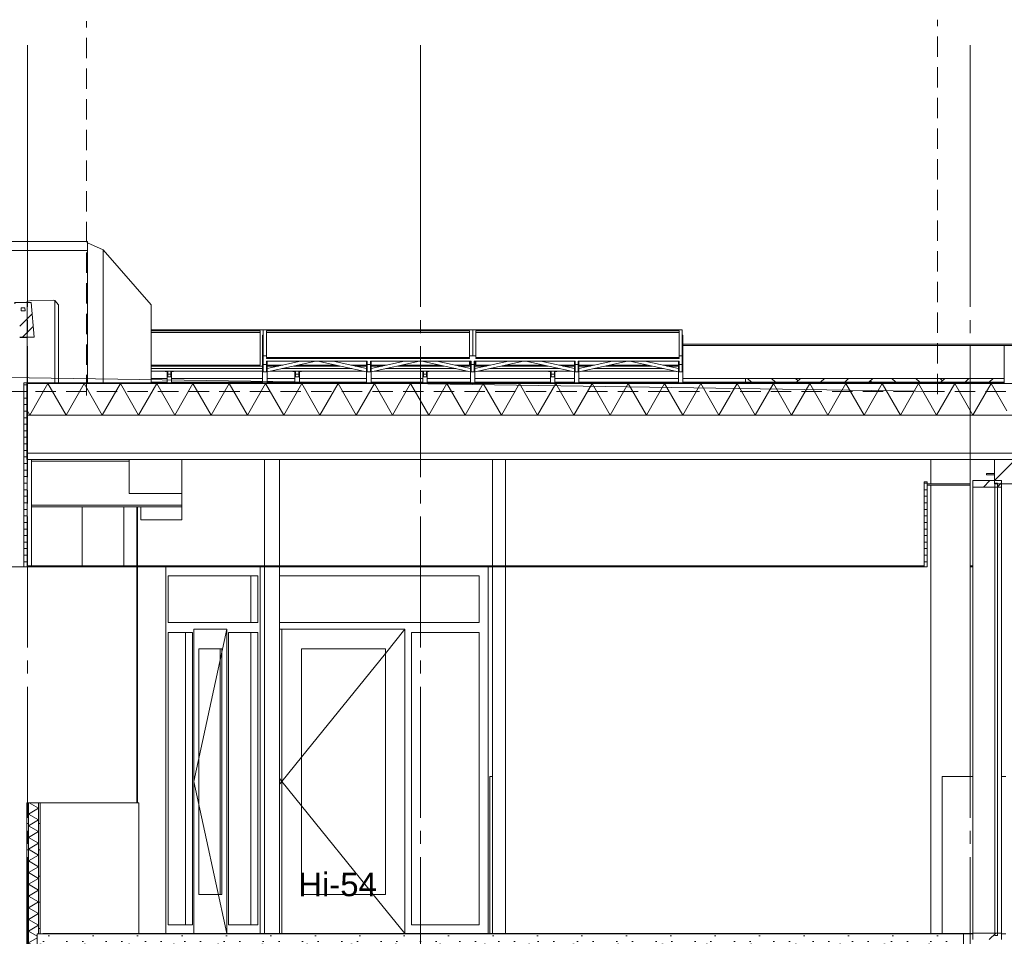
# Model space of a CAD drawing. Header units: millimetres. Extents: x 10 to 831, y -9 to 584.
# Tile 33 of 40: x 332 to 407, y 451 to 521. Entities that reach past the tile are written whole.
import ezdxf
from ezdxf.xclip import XClip

# ---------------------------------------------------------------- set-up
doc = ezdxf.new("R2010")
doc.units = ezdxf.units.MM
doc.header["$MEASUREMENT"] = 0
doc.header["$XCLIPFRAME"] = 0
for name, pattern in [('B0101', [43.75, 12.5, -6.25, 12.5, -6.25, 0, -6.25]), ('B0204', [13, 10, -1, 1, -1]), ('B0701', [2.3412, 1.56, -0.7812])]:
    doc.linetypes.add(name, pattern=pattern)
for name, color, linetype in [('21 Buitenwanden', 7, 'Continuous'), ('21 Buitenwanden Doorsnede-arcering', 7, 'Continuous'), ('21 Buitenwanden Laagscheidingslijnen', 7, 'Continuous'), ('21 Vliesgevels', 7, 'Continuous'), ('21 Vliesgevels Doorsnede-arcering', 7, 'Continuous'), ('22 NC Binnenwanden', 7, 'Continuous'), ('22 NC Binnenwanden Doorsnede-arcering', 7, 'Continuous'), ('22 NC Binnenwanden Laagscheidingslijnen', 7, 'Continuous'), ('23 Vloeren', 7, 'Continuous'), ('23 Vloeren Doorsnede-arcering', 7, 'Continuous'), ('23 Vloeren Laagscheidingslijnen', 7, 'Continuous'), ('27 Daken', 7, 'Continuous'), ('27 Daken Doorsnede-arcering', 7, 'Continuous'), ('27 Daken Laagscheidingslijnen', 7, 'Continuous'), ('28 Draagconstructies', 7, 'Continuous'), ('29 Draagconstructies liggend', 7, 'Continuous'), ('43 Vloerafwerking', 7, 'Continuous'), ('43 Vloerafwerking Laagscheidingslijnen', 7, 'Continuous'), ('45 Plafondafwerking', 7, 'Continuous'), ('45 Plafondafwerking Doorsnede-arcering', 7, 'Continuous'), ('45 Plafondafwerking Laagscheidingslijnen', 7, 'Continuous'), ('74 Sanitair', 7, 'Continuous'), ('A Stramien', 7, 'Continuous'), ('Maatvoering 1_ 50_100', 7, 'Continuous')]:
    doc.layers.add(name, color=color, linetype=linetype)
doc.styles.add('GENERATED_STYLE_1', font='txt')
pattern_1 = [(1e-14, (116.7845, 412.099), (0, 2), [])]
pattern_2 = [(45, (116.7845, 412.099), (-1.59099, 1.59099), []), (45, (116.2541, 412.6293), (-1.59099, 1.59099), [])]
pattern_3 = [(0, (116.78446, 412.09895), (0, 0.5), [])]

# ---------------------------------------------------------------- blocks, each defined once
blk = doc.blocks.new('*X13')
at = {"layer": '27 Daken Doorsnede-arcering', "linetype": 'Continuous', "lineweight": 0, "true_color": 0x000000}
for points in [[(334.289, 493.749), (332.789, 493.749), (332.789, 493.699), (334.289, 493.699)], [(337.289, 493.749), (335.789, 493.749), (335.789, 493.699), (337.289, 493.699)], [(340.289, 493.749), (338.789, 493.749), (338.789, 493.699), (340.289, 493.699)], [(343.289, 493.749), (341.789, 493.749), (341.789, 493.699), (343.289, 493.699)], [(346.289, 493.749), (344.789, 493.749), (344.789, 493.699), (346.289, 493.699)], [(349.289, 493.749), (347.789, 493.749), (347.789, 493.699), (349.289, 493.699)], [(352.289, 493.749), (350.789, 493.749), (350.789, 493.699), (352.289, 493.699)], [(355.289, 493.749), (353.789, 493.749), (353.789, 493.699), (355.289, 493.699)], [(358.289, 493.749), (356.789, 493.749), (356.789, 493.699), (358.289, 493.699)], [(361.289, 493.749), (359.789, 493.749), (359.789, 493.699), (361.289, 493.699)], [(364.289, 493.749), (362.789, 493.749), (362.789, 493.699), (364.289, 493.699)], [(367.289, 493.749), (365.789, 493.749), (365.789, 493.699), (367.289, 493.699)], [(370.289, 493.749), (368.789, 493.749), (368.789, 493.699), (370.289, 493.699)], [(373.289, 493.749), (371.789, 493.749), (371.789, 493.699), (373.289, 493.699)], [(376.289, 493.749), (374.789, 493.749), (374.789, 493.699), (376.289, 493.699)], [(379.289, 493.749), (377.789, 493.749), (377.789, 493.699), (379.289, 493.699)], [(382.289, 493.749), (380.789, 493.749), (380.789, 493.699), (382.289, 493.699)], [(385.289, 493.749), (383.789, 493.749), (383.789, 493.699), (385.289, 493.699)], [(388.289, 493.749), (386.789, 493.749), (386.789, 493.699), (388.289, 493.699)], [(391.289, 493.749), (389.789, 493.749), (389.789, 493.699), (391.289, 493.699)], [(394.289, 493.749), (392.789, 493.749), (392.789, 493.699), (394.289, 493.699)], [(397.289, 493.749), (395.789, 493.749), (395.789, 493.699), (397.289, 493.699)], [(400.289, 493.749), (398.789, 493.749), (398.789, 493.699), (400.289, 493.699)], [(403.289, 493.749), (401.789, 493.749), (401.789, 493.699), (403.289, 493.699)], [(406.289, 493.749), (404.789, 493.749), (404.789, 493.699), (406.289, 493.699)]]:
    blk.add_hatch(color=18, dxfattribs=at).paths.add_polyline_path(points)
blk = doc.blocks.new('*X14')
at = {"layer": '27 Daken Doorsnede-arcering', "color": 7, "linetype": 'Continuous', "lineweight": 0}
for p, q in [((332.944, 491.299), (334.33, 493.699)), ((335.716, 491.299), (334.33, 493.699)), ((335.716, 491.299), (337.101, 493.699)), ((338.487, 491.299), (337.101, 493.699)), ((338.487, 491.299), (339.873, 493.699)), ((341.258, 491.299), (339.873, 493.699)), ((341.258, 491.299), (342.644, 493.699)), ((344.029, 491.299), (342.644, 493.699)), ((344.029, 491.299), (345.415, 493.699)), ((346.801, 491.299), (345.415, 493.699)), ((346.801, 491.299), (348.186, 493.699)), ((349.572, 491.299), (348.186, 493.699)), ((349.572, 491.299), (350.958, 493.699)), ((352.343, 491.299), (350.958, 493.699)), ((352.343, 491.299), (353.729, 493.699)), ((355.115, 491.299), (353.729, 493.699)), ((355.115, 491.299), (356.5, 493.699)), ((357.886, 491.299), (356.5, 493.699)), ((357.886, 491.299), (359.272, 493.699)), ((360.657, 491.299), (359.272, 493.699)), ((360.657, 491.299), (362.043, 493.699)), ((363.428, 491.299), (362.043, 493.699)), ((363.428, 491.299), (364.814, 493.699)), ((366.2, 491.299), (364.814, 493.699)), ((366.2, 491.299), (367.585, 493.699)), ((368.971, 491.299), (367.585, 493.699)), ((368.971, 491.299), (370.357, 493.699)), ((371.742, 491.299), (370.357, 493.699)), ((371.742, 491.299), (373.128, 493.699)), ((374.514, 491.299), (373.128, 493.699)), ((374.514, 491.299), (375.899, 493.699)), ((377.285, 491.299), (375.899, 493.699)), ((377.285, 491.299), (378.67, 493.699)), ((380.056, 491.299), (378.67, 493.699)), ((380.056, 491.299), (381.442, 493.699)), ((382.827, 491.299), (381.442, 493.699)), ((382.827, 491.299), (384.213, 493.699)), ((385.599, 491.299), (384.213, 493.699)), ((385.599, 491.299), (386.984, 493.699)), ((388.37, 491.299), (386.984, 493.699)), ((388.37, 491.299), (389.756, 493.699)), ((391.141, 491.299), (389.756, 493.699)), ((391.141, 491.299), (392.527, 493.699)), ((393.913, 491.299), (392.527, 493.699)), ((393.913, 491.299), (395.298, 493.699)), ((396.684, 491.299), (395.298, 493.699)), ((396.684, 491.299), (398.069, 493.699)), ((399.455, 491.299), (398.069, 493.699)), ((399.455, 491.299), (400.841, 493.699)), ((402.226, 491.299), (400.841, 493.699)), ((402.226, 491.299), (403.612, 493.699)), ((404.998, 491.299), (403.612, 493.699)), ((404.998, 491.299), (406.383, 493.699)), ((407.585, 491.618), (406.383, 493.699)), ((332.944, 491.299), (332.712, 491.702))]:
    blk.add_line(p, q, dxfattribs=at)
blk = doc.blocks.new('*X16')
at = {"layer": '22 NC Binnenwanden Doorsnede-arcering', "color": 7, "linetype": 'Continuous', "lineweight": 0}
for p, q in [((333.616, 461.281), (332.841, 460.834)), ((333.616, 461.281), (332.892, 461.699)), ((333.616, 460.387), (332.841, 460.834)), ((333.616, 460.387), (332.841, 459.94)), ((333.616, 459.493), (332.841, 459.94)), ((333.616, 459.493), (332.841, 459.046)), ((333.616, 458.598), (332.841, 459.046)), ((333.616, 458.598), (332.841, 458.151)), ((333.616, 457.704), (332.841, 458.151)), ((333.616, 457.704), (332.841, 457.257)), ((333.616, 456.81), (332.841, 457.257)), ((333.616, 456.81), (332.841, 456.363)), ((333.616, 455.916), (332.841, 456.363)), ((333.616, 455.916), (332.841, 455.469)), ((333.616, 455.022), (332.841, 455.469)), ((333.616, 455.022), (332.841, 454.574)), ((333.616, 454.127), (332.841, 454.574)), ((333.616, 454.127), (332.841, 453.68)), ((333.616, 453.233), (332.841, 453.68)), ((333.616, 453.233), (332.841, 452.786)), ((333.616, 452.339), (332.841, 452.786)), ((333.616, 452.339), (332.841, 451.892)), ((333.508, 451.507), (332.841, 451.892)), ((333.508, 451.383), (332.841, 450.998)), ((333.508, 450.613), (332.841, 450.998)), ((333.508, 450.488), (332.841, 450.103)), ((333.508, 449.718), (332.841, 450.103)), ((333.508, 449.594), (332.841, 449.209)), ((333.508, 448.824), (332.841, 449.209)), ((333.508, 448.7), (332.841, 448.315)), ((333.508, 447.93), (332.841, 448.315)), ((333.508, 447.806), (332.841, 447.421)), ((333.616, 446.974), (332.841, 447.421)), ((333.616, 446.974), (332.841, 446.526)), ((333.616, 446.079), (332.841, 446.526)), ((333.616, 446.079), (332.841, 445.632)), ((333.616, 445.185), (332.841, 445.632)), ((333.616, 445.185), (332.841, 444.738)), ((333.616, 444.291), (332.841, 444.738)), ((333.616, 444.291), (332.841, 443.844)), ((333.616, 443.397), (332.841, 443.844)), ((333.616, 443.397), (332.841, 442.95)), ((333.616, 442.502), (332.841, 442.95)), ((333.616, 442.502), (332.841, 442.055)), ((333.616, 441.608), (332.841, 442.055)), ((333.616, 441.608), (332.841, 441.161)), ((333.616, 440.714), (332.841, 441.161)), ((333.616, 440.714), (332.841, 440.267)), ((332.959, 440.199), (332.841, 440.267))]:
    blk.add_line(p, q, dxfattribs=at)
blk = doc.blocks.new('*X21')
at = {"layer": '27 Daken Doorsnede-arcering', "linetype": 'Continuous', "lineweight": 0, "true_color": 0x000000}
for points in [[(407.782, 496.603), (407.39, 496.603), (407.39, 496.593), (407.39, 496.084), (407.4, 496.084), (407.4, 496.593), (407.782, 496.593)], [(409.282, 496.603), (407.782, 496.603), (407.782, 496.593), (409.282, 496.593)], [(410.782, 496.603), (409.282, 496.603), (409.282, 496.593), (410.782, 496.593)], [(412.032, 496.603), (410.782, 496.603), (412.032, 496.593)], [(407.39, 493.749), (407.4, 493.749), (407.4, 494.584), (407.39, 494.584)]]:
    blk.add_hatch(color=18, dxfattribs=at).paths.add_polyline_path(points)
blk = doc.blocks.new('Drawing_2_2', base_point=(116.784, 412.099))
at = {"layer": '21 Buitenwanden Doorsnede-arcering', "linetype": 'Continuous', "lineweight": 0, "true_color": 0x000000}
h = blk.add_hatch(dxfattribs=at)
h.set_pattern_fill('130_Kalkzandsteen_0002', color=18, style=0, pattern_type=2)
h.set_pattern_definition([(45, (116.7845, 412.099), (-1.767767, 1.767767), [])])
h.paths.add_polyline_path([(408.77, 487.899), (406.644, 487.899), (406.644, 486.039), (408.784, 486.039), (408.784, 491.299), (408.77, 491.299)])
at = {"layer": '21 Vliesgevels Doorsnede-arcering', "linetype": 'Continuous', "lineweight": 0, "true_color": 0x000000}
h = blk.add_hatch(dxfattribs=at)
h.set_pattern_fill('515_Staal_0002', color=18, style=0, pattern_type=2)
h.set_pattern_definition(pattern_2)
h.paths.add_polyline_path([(404.984, 485.799), (407.184, 485.799), (407.184, 486.299), (404.984, 486.299)])
h = blk.add_hatch(dxfattribs=at)
h.set_pattern_fill('515_Staal_0002', color=18, style=0, pattern_type=2)
h.set_pattern_definition(pattern_2)
h.paths.add_polyline_path([(404.984, 451.749), (404.984, 451.249), (407.184, 451.249), (407.184, 451.749)])
at = {"layer": '22 NC Binnenwanden Doorsnede-arcering', "linetype": 'Continuous', "lineweight": 0, "true_color": 0x000000}
h = blk.add_hatch(dxfattribs=at)
h.set_pattern_fill('930_Lijnen_vert_200_0002', color=18, style=0, pattern_type=2)
h.set_pattern_definition(pattern_1)
h.paths.add_polyline_path([(332.841, 461.699), (332.712, 461.699), (332.712, 440.199), (332.841, 440.199)])
h = blk.add_hatch(dxfattribs=at)
h.set_pattern_fill('930_Lijnen_vert_200_0002', color=18, style=0, pattern_type=2)
h.set_pattern_definition(pattern_1)
h.paths.add_polyline_path([(333.616, 461.699), (333.616, 451.699), (333.745, 451.699), (333.745, 461.699)])
at = {"layer": '23 Vloeren Doorsnede-arcering', "linetype": 'Continuous', "lineweight": 0, "true_color": 0x000000}
h = blk.add_hatch(dxfattribs=at)
h.set_pattern_fill('215_Gewapend_beton___i_h_C5', color=18, style=0, pattern_type=2)
h.set_pattern_definition([(0, (116.7845, 412.099), (0, 6.23538), [0.6, -3]), (0, (118.5845, 415.2166), (0, 6.23538), [0.6, -3]), (60, (116.7845, 412.099), (-5.4, 3.11769), [0.6, -3]), (60, (120.3845, 412.099), (-5.4, 3.11769), [0.6, -3]), (120, (117.3845, 412.099), (5.4, 3.11769), [0.6, -3]), (120, (120.9845, 412.099), (5.4, 3.11769), [0.6, -3]), (0, (116.7845, 412.699), (0, 1.2), [0, -1.2, 0, -1.8]), (45, (117.3845, 412.699), (-0.848528, 0.848528), [0, -0.9, 0, -1.5])])
h.paths.add_polyline_path([(404.284, 451.699), (333.508, 451.699), (333.508, 450.799), (404.284, 450.799)])
at = {"layer": '27 Daken Doorsnede-arcering', "linetype": 'Continuous', "lineweight": 0, "true_color": 0x000000}
h = blk.add_hatch(dxfattribs=at)
h.set_pattern_fill('515_Staal_0002', color=18, style=0, pattern_type=2)
h.set_pattern_definition(pattern_2)
h.paths.add_polyline_path([(331.776, 499.907), (331.776, 499.37), (332.276, 499.37), (332.232, 499.907)])
h = blk.add_hatch(dxfattribs=at)
h.set_pattern_fill('515_Staal_0002', color=18, style=0, pattern_type=2)
h.set_pattern_definition(pattern_2)
h.paths.add_polyline_path([(332.232, 499.907), (332.276, 499.37), (333.195, 497.246), (333.271, 497.246), (333.055, 499.907)])
h = blk.add_hatch(dxfattribs=at)
h.set_pattern_fill('515_Staal_0002', color=18, style=0, pattern_type=2)
h.set_pattern_definition(pattern_2)
h.paths.add_polyline_path([(332.176, 499.37), (332.176, 497.246), (333.195, 497.246), (332.276, 499.37)])
h = blk.add_hatch(dxfattribs=at)
h.set_pattern_fill('805_Grond_0002', color=18, style=0, pattern_type=2)
h.set_pattern_definition([(45, (116.7845, 412.099), (-2.757716, 2.757716), []), (45, (115.865, 413.018), (-5.51543, 5.51543), []), (45, (114.946, 413.9374), (-5.51543, 5.51543), []), (135, (114.0267, 414.8567), (0.919239, 0.919239), [3.9, -3.9])])
h.paths.add_polyline_path([(407.39, 493.799), (407.39, 494.099), (387.625, 494.099), (387.625, 493.799)])
at = {"layer": '45 Plafondafwerking Doorsnede-arcering', "linetype": 'Continuous', "lineweight": 0, "true_color": 0x000000}
h = blk.add_hatch(dxfattribs=at)
h.set_pattern_fill('325_Houtachtig_plaatmate_E3', color=18, style=0, pattern_type=2)
h.set_pattern_definition(pattern_3)
h.paths.add_polyline_path([(332.712, 493.749), (332.483, 493.749), (332.483, 479.699), (332.741, 479.699), (332.741, 487.899), (332.712, 487.899)])
h = blk.add_hatch(dxfattribs=at)
h.set_pattern_fill('325_Houtachtig_plaatmate_E3', color=18, style=0, pattern_type=2)
h.set_pattern_definition(pattern_3)
h.paths.add_polyline_path([(401.511, 479.699), (401.511, 486.199), (401.261, 486.199), (401.261, 479.699)])
at = {"layer": '21 Buitenwanden', "color": 94, "linetype": 'B0701', "lineweight": 0}
for p, q in [((337.284, 492.799), (337.284, 521.389)), ((402.284, 492.899), (402.284, 521.489)), ((270.163, 493.099), (414.787, 493.099))]:
    blk.add_line(p, q, dxfattribs=at)
at = {"layer": '21 Buitenwanden', "color": 9, "linetype": 'Continuous', "lineweight": 0}
for p, q in [((337.357, 504.459), (338.557, 503.926)), ((337.357, 493.749), (337.357, 503.877)), ((338.557, 493.749), (338.557, 503.926)), ((338.557, 503.926), (342.227, 499.719)), ((334.867, 500.037), (335.144, 499.719)), ((335.144, 493.749), (335.144, 499.719)), ((342.227, 493.749), (342.227, 499.719))]:
    blk.add_line(p, q, dxfattribs=at)
at = {"layer": '21 Buitenwanden', "color": 9, "linetype": 'B0101', "lineweight": 0}
for p, q in [((332.754, 499.996), (332.754, 493.749)), ((334.867, 500.037), (334.867, 493.749))]:
    blk.add_line(p, q, dxfattribs=at)
at = {"layer": '21 Buitenwanden', "color": 3, "linetype": 'Continuous', "lineweight": 0}
for p, q in [((406.644, 487.899), (406.644, 486.845)), ((406.644, 486.745), (406.644, 486.039)), ((408.784, 486.039), (406.644, 486.039))]:
    blk.add_line(p, q, dxfattribs=at)
at = {"layer": '21 Buitenwanden', "color": 2, "linetype": 'Continuous', "lineweight": 0}
for p, q in [((404.984, 463.699), (402.644, 463.699)), ((402.644, 463.699), (402.644, 451.719)), ((407.344, 463.699), (407.184, 463.699)), ((407.524, 463.699), (407.344, 463.699)), ((407.344, 451.699), (407.184, 451.699)), ((407.524, 451.699), (407.344, 451.699))]:
    blk.add_line(p, q, dxfattribs=at)
at = {"layer": '21 Buitenwanden', "color": 9, "linetype": 'B0101', "lineweight": 0, "flags": 128}
blk.add_lwpolyline([(334.867, 500.037), (334.724, 500.082), (333.092, 500.039), (332.783, 499.998), (332.754, 499.996)], dxfattribs=at)
at = {"layer": '21 Buitenwanden', "color": 94, "linetype": 'Continuous', "lineweight": 0, "flags": 128}
blk.add_lwpolyline([(402.284, 493.099), (263.482, 495.181)], dxfattribs=at)
at = {"layer": '21 Buitenwanden Laagscheidingslijnen', "color": 3, "linetype": 'Continuous', "lineweight": 0}
blk.add_line((406.644, 486.845), (406.644, 486.745), dxfattribs=at)
at = {"layer": '21 Vliesgevels', "color": 1, "linetype": 'Continuous', "lineweight": 0}
for p, q in [((404.984, 486.299), (404.984, 485.799)), ((407.184, 486.299), (404.984, 486.299)), ((406.684, 486.099), (406.684, 451.549)), ((406.884, 486.099), (406.684, 486.099)), ((406.884, 486.099), (406.884, 451.549)), ((407.184, 486.299), (407.184, 485.799)), ((407.184, 485.799), (404.984, 485.799)), ((404.984, 451.749), (404.984, 485.799)), ((407.184, 451.749), (407.184, 485.799)), ((404.984, 451.749), (404.984, 451.719)), ((407.184, 451.749), (404.984, 451.749)), ((404.984, 451.699), (404.984, 451.249)), ((406.884, 451.549), (406.684, 451.549)), ((407.184, 451.749), (407.184, 451.249))]:
    blk.add_line(p, q, dxfattribs=at)
at = {"layer": '22 NC Binnenwanden', "color": 2, "linetype": 'Continuous', "lineweight": 0}
for p, q in [((350.875, 487.899), (350.875, 479.799)), ((368.284, 487.899), (368.284, 479.799)), ((369.284, 479.799), (369.284, 487.899)), ((341.131, 479.799), (341.131, 484.299)), ((341.164, 484.299), (341.164, 479.799)), ((341.432, 484.299), (341.432, 483.299)), ((341.131, 461.699), (341.131, 479.699)), ((341.164, 479.699), (341.164, 461.699)), ((350.875, 479.699), (350.875, 451.719)), ((368.284, 479.699), (368.284, 451.719)), ((369.284, 451.719), (369.284, 479.699)), ((368.084, 451.719), (368.084, 463.699)), ((368.084, 463.699), (368.284, 463.699)), ((333.745, 461.699), (341.286, 461.699)), ((341.286, 461.699), (341.286, 451.719))]:
    blk.add_line(p, q, dxfattribs=at)
at = {"layer": '22 NC Binnenwanden', "color": 1, "linetype": 'Continuous', "lineweight": 0}
for p, q in [((343.34, 479.699), (343.34, 479.029)), ((350.535, 479.029), (350.535, 479.699)), ((367.954, 479.029), (367.954, 479.699)), ((343.34, 479.029), (343.34, 451.719)), ((343.512, 475.449), (343.512, 479.029)), ((343.512, 479.029), (350.363, 479.029)), ((349.841, 475.449), (349.841, 479.029)), ((350.363, 479.029), (350.363, 475.449)), ((350.535, 451.719), (350.535, 479.029)), ((352.026, 479.029), (367.284, 479.029)), ((367.284, 479.029), (367.284, 475.449)), ((367.954, 451.719), (367.954, 479.029)), ((350.363, 475.449), (343.512, 475.449)), ((367.284, 475.449), (352.026, 475.449)), ((343.512, 452.369), (343.512, 474.699)), ((343.512, 474.699), (345.376, 474.699)), ((344.854, 452.369), (344.854, 474.699)), ((345.376, 474.699), (345.376, 452.369)), ((345.484, 474.699), (345.484, 474.949)), ((345.484, 474.949), (348.003, 474.949)), ((345.484, 474.699), (345.484, 451.719)), ((348.004, 474.949), (345.485, 463.324)), ((348.003, 474.949), (348.003, 473.449)), ((348.131, 452.369), (348.131, 474.699)), ((348.131, 474.699), (350.363, 474.699)), ((349.841, 452.369), (349.841, 474.699)), ((350.363, 474.699), (350.363, 452.369)), ((352.204, 474.949), (352.026, 474.949)), ((352.204, 451.719), (352.204, 474.949)), ((352.204, 474.949), (361.609, 474.949)), ((361.609, 474.949), (360.109, 473.095)), ((361.609, 474.949), (361.609, 473.449)), ((362.109, 452.369), (362.109, 474.699)), ((362.109, 474.699), (367.284, 474.699)), ((367.284, 474.699), (367.284, 452.369)), ((345.87, 473.449), (345.87, 454.699)), ((347.617, 473.449), (345.87, 473.449)), ((347.482, 473.449), (347.482, 454.699)), ((347.617, 454.699), (347.617, 473.449)), ((348.003, 473.449), (348.003, 454.699)), ((353.704, 473.449), (353.704, 454.699)), ((360.109, 473.449), (353.704, 473.449)), ((360.109, 454.699), (360.109, 473.449)), ((361.609, 473.449), (361.609, 454.699)), ((360.109, 473.095), (353.704, 465.178)), ((353.704, 465.178), (352.204, 463.324)), ((352.026, 463.544), (352.204, 463.324)), ((347.999, 451.719), (345.485, 463.324)), ((352.026, 463.104), (352.204, 463.324)), ((353.704, 461.47), (352.204, 463.324)), ((332.712, 461.699), (332.712, 440.199)), ((333.745, 461.699), (333.745, 451.699)), ((359.181, 454.699), (353.704, 461.47)), ((345.87, 454.699), (347.617, 454.699)), ((348.003, 454.699), (348.003, 451.719)), ((353.704, 454.699), (360.109, 454.699)), ((361.592, 451.719), (359.181, 454.699)), ((361.609, 454.699), (361.609, 451.719)), ((345.376, 452.369), (343.512, 452.369)), ((350.363, 452.369), (348.131, 452.369)), ((367.284, 452.369), (362.109, 452.369))]:
    blk.add_line(p, q, dxfattribs=at)
at = {"layer": '22 NC Binnenwanden', "color": 1, "linetype": 'Continuous', "lineweight": 0, "flags": 128}
blk.add_lwpolyline([(333.745, 461.699), (333.616, 461.699), (332.841, 461.699), (332.712, 461.699)], dxfattribs=at)
at = {"layer": '22 NC Binnenwanden Laagscheidingslijnen', "color": 9, "linetype": 'Continuous', "lineweight": 0}
for p, q in [((332.841, 461.699), (332.841, 440.199)), ((333.616, 461.699), (333.616, 451.699))]:
    blk.add_line(p, q, dxfattribs=at)
at = {"layer": '23 Vloeren', "color": 2, "linetype": 'Continuous', "lineweight": 0}
blk.add_line((333.951, 451.699), (333.745, 451.699), dxfattribs=at)
at = {"layer": '23 Vloeren', "color": 2, "linetype": 'Continuous', "lineweight": 0, "flags": 128}
blk.add_lwpolyline([(404.284, 451.699), (404.284, 450.799), (404.284, 447.899), (404.284, 447.399)], dxfattribs=at)
at = {"layer": '23 Vloeren Laagscheidingslijnen', "color": 2, "linetype": 'Continuous', "lineweight": 0, "flags": 128}
for points in [[(333.508, 451.699), (333.508, 450.799), (333.508, 447.899), (333.508, 447.399)], [(333.745, 451.699), (333.616, 451.699), (333.508, 451.699)]]:
    blk.add_lwpolyline(points, dxfattribs=at)
at = {"layer": '27 Daken', "color": 1, "linetype": 'Continuous', "lineweight": 0}
for p, q in [((337.357, 504.554), (245.328, 504.554)), ((337.357, 503.877), (337.357, 504.554)), ((337.357, 503.877), (245.328, 503.877)), ((332.232, 499.907), (331.776, 499.907)), ((333.055, 499.907), (332.232, 499.907)), ((332.276, 499.481), (332.276, 499.268)), ((332.575, 499.481), (332.276, 499.481)), ((332.575, 499.481), (332.593, 499.268)), ((333.055, 499.907), (333.271, 497.246)), ((332.593, 499.268), (332.276, 499.268)), ((333.195, 497.246), (332.176, 497.246)), ((332.176, 497.221), (332.754, 497.221)), ((333.271, 497.246), (333.195, 497.246)), ((332.754, 493.749), (332.712, 493.749)), ((407.39, 493.749), (334.867, 493.749))]:
    blk.add_line(p, q, dxfattribs=at)
at = {"layer": '27 Daken', "color": 2, "linetype": 'Continuous', "lineweight": 0}
for p, q in [((382.834, 496.722), (412.015, 496.722)), ((382.834, 496.702), (412.015, 496.702)), ((382.834, 496.603), (407.39, 496.603)), ((387.625, 494.099), (387.625, 493.799)), ((407.39, 494.099), (387.625, 494.099)), ((407.39, 493.799), (387.625, 493.799))]:
    blk.add_line(p, q, dxfattribs=at)
at = {"layer": '27 Daken', "color": 9, "linetype": 'Continuous', "lineweight": 0}
for p, q in [((412.032, 496.603), (407.39, 496.603)), ((342.227, 494.099), (343.437, 494.099)), ((342.227, 493.799), (343.437, 493.799)), ((343.777, 494.099), (350.734, 494.099)), ((343.777, 493.799), (350.734, 493.799)), ((351.074, 494.099), (353.201, 494.099)), ((351.074, 493.799), (353.201, 493.799)), ((353.541, 494.099), (358.674, 494.099)), ((353.541, 493.799), (358.674, 493.799)), ((359.014, 494.099), (362.966, 494.099)), ((359.014, 493.799), (362.966, 493.799)), ((363.306, 494.099), (366.614, 494.099)), ((363.306, 493.799), (366.614, 493.799)), ((366.954, 494.099), (372.73, 494.099)), ((366.954, 493.799), (372.73, 493.799)), ((373.07, 494.099), (374.554, 494.099)), ((373.07, 493.799), (374.554, 493.799)), ((374.894, 494.099), (382.494, 494.099)), ((374.894, 493.799), (382.494, 493.799)), ((382.834, 494.099), (387.625, 494.099)), ((382.834, 493.799), (387.625, 493.799)), ((407.39, 493.799), (407.39, 493.749))]:
    blk.add_line(p, q, dxfattribs=at)
at = {"layer": '27 Daken', "color": 3, "linetype": 'Continuous', "lineweight": 0}
for p, q in [((340.551, 487.899), (332.741, 487.899)), ((406.644, 487.899), (344.551, 487.899))]:
    blk.add_line(p, q, dxfattribs=at)
at = {"layer": '27 Daken', "color": 9, "linetype": 'Continuous', "lineweight": 0, "flags": 128}
blk.add_lwpolyline([(407.39, 496.603), (407.39, 496.593), (407.39, 494.099)], dxfattribs=at)
at = {"layer": '27 Daken Laagscheidingslijnen', "color": 1, "linetype": 'Continuous', "lineweight": 0}
blk.add_line((334.867, 493.749), (332.754, 493.749), dxfattribs=at)
at = {"layer": '27 Daken Laagscheidingslijnen', "color": 2, "linetype": 'Continuous', "lineweight": 0}
for p, q in [((407.39, 494.099), (407.39, 493.799)), ((408.77, 488.399), (332.712, 488.399))]:
    blk.add_line(p, q, dxfattribs=at)
at = {"layer": '27 Daken Laagscheidingslijnen', "color": 3, "linetype": 'Continuous', "lineweight": 0}
for p, q in [((332.741, 487.899), (332.712, 487.899)), ((344.551, 487.899), (340.551, 487.899)), ((408.77, 487.899), (406.644, 487.899))]:
    blk.add_line(p, q, dxfattribs=at)
at = {"layer": '27 Daken Laagscheidingslijnen', "color": 1, "linetype": 'Continuous', "lineweight": 0, "flags": 128}
blk.add_lwpolyline([(408.77, 493.699), (407.405, 493.699), (332.712, 493.699)], dxfattribs=at)
at = {"layer": '27 Daken Laagscheidingslijnen', "color": 3, "linetype": 'Continuous', "lineweight": 0, "flags": 128}
for points in [[(332.712, 491.299), (332.712, 488.399), (332.712, 487.899)], [(408.77, 491.299), (408.599, 491.299), (407.585, 491.299), (332.712, 491.299)]]:
    blk.add_lwpolyline(points, dxfattribs=at)
at = {"layer": '28 Draagconstructies', "color": 1, "linetype": 'Continuous', "lineweight": 0}
for p, q in [((352.026, 479.799), (352.026, 487.899)), ((401.784, 486.039), (401.784, 487.899)), ((404.784, 486.039), (404.784, 487.899)), ((401.784, 451.719), (401.784, 485.939)), ((404.784, 463.699), (404.784, 485.939)), ((352.026, 451.719), (352.026, 479.699))]:
    blk.add_line(p, q, dxfattribs=at)
at = {"layer": '29 Draagconstructies liggend', "color": 1, "linetype": 'Continuous', "lineweight": 0}
for p, q in [((340.551, 487.772), (333.076, 487.772)), ((344.551, 484.426), (344.551, 485.299)), ((344.551, 484.426), (333.076, 484.426)), ((344.551, 484.299), (344.551, 484.426)), ((344.551, 484.299), (333.076, 484.299)), ((344.551, 484.299), (344.551, 483.299)), ((344.551, 483.299), (341.432, 483.299))]:
    blk.add_line(p, q, dxfattribs=at)
at = {"layer": '29 Draagconstructies liggend', "color": 2, "linetype": 'Continuous', "lineweight": 0}
for p, q in [((340.551, 487.899), (340.551, 485.299)), ((344.551, 487.899), (344.551, 485.299)), ((344.551, 485.299), (340.551, 485.299))]:
    blk.add_line(p, q, dxfattribs=at)
at = {"layer": '43 Vloerafwerking', "color": 2, "linetype": 'Continuous', "lineweight": 0}
for p, q in [((333.951, 451.719), (333.951, 451.699)), ((404.984, 451.719), (333.951, 451.719)), ((404.984, 451.699), (404.284, 451.699))]:
    blk.add_line(p, q, dxfattribs=at)
at = {"layer": '43 Vloerafwerking Laagscheidingslijnen', "color": 2, "linetype": 'Continuous', "lineweight": 0}
for p, q in [((404.284, 451.699), (333.951, 451.699)), ((404.984, 451.719), (404.984, 451.699))]:
    blk.add_line(p, q, dxfattribs=at)
at = {"layer": '45 Plafondafwerking', "color": 1, "linetype": 'Continuous', "lineweight": 0}
for p, q in [((332.483, 493.749), (332.483, 479.699)), ((332.712, 493.749), (332.483, 493.749)), ((332.741, 487.899), (332.741, 479.799)), ((401.261, 486.199), (401.261, 479.799)), ((401.511, 486.199), (401.261, 486.199)), ((401.511, 486.199), (401.511, 486.039)), ((401.511, 485.939), (401.511, 479.699)), ((332.741, 479.699), (332.483, 479.699)), ((401.511, 479.699), (401.261, 479.699))]:
    blk.add_line(p, q, dxfattribs=at)
at = {"layer": '45 Plafondafwerking', "color": 2, "linetype": 'Continuous', "lineweight": 0}
for p, q in [((333.076, 479.799), (333.076, 487.899)), ((406.034, 486.845), (406.034, 486.745)), ((406.644, 486.845), (406.034, 486.845)), ((406.644, 486.745), (406.034, 486.745)), ((404.784, 486.039), (401.511, 486.039)), ((404.784, 485.939), (401.511, 485.939)), ((404.784, 486.039), (404.784, 485.939)), ((336.952, 479.799), (336.952, 484.299)), ((340.136, 479.799), (340.136, 484.299)), ((332.483, 479.699), (250.306, 479.699)), ((401.261, 479.799), (332.741, 479.799)), ((401.261, 479.699), (332.741, 479.699))]:
    blk.add_line(p, q, dxfattribs=at)
at = {"layer": '45 Plafondafwerking', "color": 9, "linetype": 'Continuous', "lineweight": 0}
for p, q in [((404.784, 479.799), (404.984, 479.799)), ((404.784, 479.699), (404.984, 479.699))]:
    blk.add_line(p, q, dxfattribs=at)
at = {"layer": '45 Plafondafwerking Laagscheidingslijnen', "color": 2, "linetype": 'Continuous', "lineweight": 0}
for p, q in [((401.511, 486.039), (401.511, 485.939)), ((332.741, 479.799), (332.741, 479.699)), ((401.261, 479.799), (401.261, 479.699))]:
    blk.add_line(p, q, dxfattribs=at)
at = {"layer": '45 Plafondafwerking Laagscheidingslijnen', "color": 1, "linetype": 'Continuous', "lineweight": 0, "flags": 128}
blk.add_lwpolyline([(332.712, 493.749), (332.712, 493.699), (332.712, 491.299)], dxfattribs=at)
at = {"layer": '74 Sanitair', "color": 1, "linetype": 'Continuous', "lineweight": 0}
for p, q in [((350.784, 497.802), (342.227, 497.802)), ((342.227, 497.736), (350.544, 497.736)), ((350.544, 497.616), (342.227, 497.616)), ((350.544, 497.736), (350.544, 495.112)), ((350.734, 497.389), (350.734, 497.354)), ((350.734, 497.389), (350.784, 497.389)), ((350.734, 497.354), (350.734, 497.269)), ((350.734, 497.269), (350.734, 493.749)), ((366.784, 497.802), (350.784, 497.802)), ((350.784, 497.802), (350.784, 495.819)), ((351.024, 495.819), (351.024, 497.736)), ((351.024, 497.736), (366.544, 497.736)), ((366.544, 497.616), (351.024, 497.616)), ((366.544, 497.736), (366.544, 495.819)), ((382.784, 497.802), (366.784, 497.802)), ((366.784, 497.802), (366.784, 495.819)), ((367.024, 495.819), (367.024, 497.736)), ((367.024, 497.736), (382.544, 497.736)), ((382.544, 497.616), (367.024, 497.616)), ((382.544, 497.736), (382.544, 495.819)), ((382.784, 495.819), (382.784, 497.802)), ((382.784, 497.389), (382.834, 497.389)), ((382.834, 497.389), (382.834, 497.354)), ((382.834, 497.354), (382.834, 497.269)), ((382.834, 497.269), (382.834, 493.749)), ((350.544, 495.112), (342.227, 495.112)), ((342.227, 495.046), (350.734, 495.046)), ((350.784, 494.609), (350.784, 495.154)), ((351.024, 494.609), (351.024, 495.154)), ((351.074, 495.403), (351.074, 493.749)), ((351.074, 494.858), (353.637, 495.403)), ((351.074, 494.612), (354.79, 495.403)), ((352.268, 495.112), (351.074, 495.112)), ((351.074, 495.046), (351.957, 495.046)), ((353.11, 495.046), (356.639, 495.046)), ((356.328, 495.112), (353.421, 495.112)), ((358.674, 494.612), (354.959, 495.403)), ((358.674, 494.858), (356.112, 495.403)), ((358.674, 495.112), (357.481, 495.112)), ((357.792, 495.046), (358.674, 495.046)), ((358.674, 495.403), (358.674, 494.858)), ((358.724, 494.609), (358.724, 495.154)), ((358.964, 494.609), (358.964, 495.154)), ((359.014, 495.403), (359.014, 493.749)), ((359.014, 494.858), (361.577, 495.403)), ((359.014, 494.612), (362.73, 495.403)), ((360.208, 495.112), (359.014, 495.112)), ((359.014, 495.046), (359.897, 495.046)), ((361.05, 495.046), (364.579, 495.046)), ((364.268, 495.112), (361.361, 495.112)), ((366.614, 494.612), (362.899, 495.403)), ((366.614, 494.858), (364.052, 495.403)), ((366.544, 495.112), (365.421, 495.112)), ((365.732, 495.046), (366.614, 495.046)), ((366.544, 495.403), (366.544, 495.112)), ((366.614, 495.403), (366.614, 494.858)), ((366.664, 494.609), (366.664, 495.154)), ((366.904, 494.609), (366.904, 495.154)), ((366.954, 495.403), (366.954, 493.749)), ((366.954, 494.858), (369.517, 495.403)), ((366.954, 494.612), (370.67, 495.403)), ((366.954, 495.046), (367.837, 495.046)), ((367.024, 495.112), (367.024, 495.403)), ((368.148, 495.112), (367.024, 495.112)), ((368.99, 495.046), (372.519, 495.046)), ((372.208, 495.112), (369.301, 495.112)), ((374.554, 494.612), (370.839, 495.403)), ((374.554, 494.858), (371.992, 495.403)), ((374.554, 495.112), (373.361, 495.112)), ((373.672, 495.046), (374.554, 495.046)), ((374.554, 495.403), (374.554, 494.858)), ((374.604, 494.609), (374.604, 495.154)), ((374.844, 494.609), (374.844, 495.154)), ((374.894, 495.403), (374.894, 493.749)), ((374.894, 494.858), (377.457, 495.403)), ((374.894, 494.612), (378.61, 495.403)), ((376.088, 495.112), (374.894, 495.112)), ((374.894, 495.046), (375.777, 495.046)), ((376.93, 495.046), (380.459, 495.046)), ((380.148, 495.112), (377.241, 495.112)), ((382.494, 494.612), (378.779, 495.403)), ((382.494, 494.858), (379.932, 495.403)), ((382.494, 495.112), (381.301, 495.112)), ((381.612, 495.046), (382.494, 495.046)), ((382.494, 495.403), (382.494, 494.858)), ((382.544, 494.609), (382.544, 495.154)), ((382.784, 494.609), (382.784, 495.154)), ((342.227, 494.853), (350.734, 494.853)), ((342.227, 494.661), (343.487, 494.661)), ((343.437, 494.607), (343.121, 494.661)), ((343.437, 494.661), (343.437, 494.579)), ((343.437, 494.579), (343.437, 493.749)), ((343.487, 494.661), (343.727, 494.661)), ((343.487, 494.661), (343.487, 494.562)), ((343.487, 494.562), (343.487, 494.219)), ((343.487, 494.431), (343.727, 494.431)), ((343.727, 494.219), (343.487, 494.219)), ((343.727, 494.661), (350.734, 494.661)), ((343.727, 494.562), (343.727, 494.661)), ((343.727, 494.562), (343.727, 494.219)), ((343.777, 494.661), (343.777, 494.579)), ((343.777, 494.607), (344.092, 494.661)), ((343.777, 494.579), (343.777, 493.749)), ((350.784, 494.609), (351.024, 494.609)), ((351.304, 494.661), (358.445, 494.661)), ((352.207, 494.853), (357.542, 494.853)), ((353.201, 494.607), (352.886, 494.661)), ((353.201, 494.661), (353.201, 494.579)), ((353.201, 494.579), (353.201, 493.749)), ((353.251, 494.661), (353.251, 494.562)), ((353.251, 494.562), (353.251, 494.219)), ((353.251, 494.431), (353.491, 494.431)), ((353.491, 494.219), (353.251, 494.219)), ((353.491, 494.562), (353.491, 494.661)), ((353.491, 494.562), (353.491, 494.219)), ((353.541, 494.661), (353.541, 494.579)), ((353.541, 494.607), (353.857, 494.661)), ((353.541, 494.579), (353.541, 493.749)), ((358.674, 494.612), (358.674, 494.858)), ((358.674, 494.612), (358.674, 493.749)), ((358.724, 494.609), (358.964, 494.609)), ((359.244, 494.661), (366.385, 494.661)), ((360.147, 494.853), (365.482, 494.853)), ((362.966, 494.607), (362.65, 494.661)), ((362.966, 494.661), (362.966, 494.579)), ((362.966, 494.579), (362.966, 493.749)), ((363.016, 494.661), (363.016, 494.562)), ((363.016, 494.562), (363.016, 494.219)), ((363.016, 494.431), (363.256, 494.431)), ((363.256, 494.219), (363.016, 494.219)), ((363.256, 494.562), (363.256, 494.661)), ((363.256, 494.562), (363.256, 494.219)), ((363.306, 494.661), (363.306, 494.579)), ((363.306, 494.607), (363.621, 494.661)), ((363.306, 494.579), (363.306, 493.749)), ((366.614, 494.612), (366.614, 494.858)), ((366.614, 494.612), (366.614, 493.749)), ((366.664, 494.609), (366.904, 494.609)), ((367.184, 494.661), (374.325, 494.661)), ((368.087, 494.853), (373.422, 494.853)), ((372.73, 494.607), (372.414, 494.661)), ((372.73, 494.661), (372.73, 494.579)), ((372.73, 494.579), (372.73, 493.749)), ((372.78, 494.661), (372.78, 494.562)), ((372.78, 494.562), (372.78, 494.219)), ((372.78, 494.431), (373.02, 494.431)), ((373.02, 494.219), (372.78, 494.219)), ((373.02, 494.562), (373.02, 494.661)), ((373.02, 494.562), (373.02, 494.219)), ((373.07, 494.661), (373.07, 494.579)), ((373.07, 494.607), (373.386, 494.661)), ((373.07, 494.579), (373.07, 493.749)), ((374.554, 494.612), (374.554, 494.858)), ((374.554, 494.612), (374.554, 493.749)), ((374.604, 494.609), (374.844, 494.609)), ((375.124, 494.661), (382.265, 494.661)), ((376.027, 494.853), (381.362, 494.853)), ((382.494, 494.607), (382.179, 494.661)), ((382.494, 494.612), (382.494, 494.858)), ((382.494, 494.612), (382.494, 493.749)), ((382.544, 494.609), (382.784, 494.609))]:
    blk.add_line(p, q, dxfattribs=at)
at = {"layer": '74 Sanitair', "color": 2, "linetype": 'Continuous', "lineweight": 0}
for p, q in [((351.024, 495.819), (350.784, 495.819)), ((351.024, 495.819), (351.024, 495.689)), ((366.544, 495.819), (366.544, 495.689)), ((367.024, 495.819), (367.024, 495.689)), ((382.544, 495.819), (382.544, 495.689)), ((382.784, 495.819), (382.544, 495.819)), ((351.024, 495.154), (350.784, 495.154)), ((366.544, 495.689), (351.024, 495.689)), ((351.024, 495.637), (351.024, 495.611)), ((366.544, 495.637), (351.024, 495.637)), ((351.024, 495.624), (366.544, 495.624)), ((366.544, 495.611), (351.024, 495.611)), ((351.024, 495.403), (351.024, 495.154)), ((358.724, 495.403), (351.024, 495.403)), ((358.724, 495.403), (358.724, 495.154)), ((358.964, 495.154), (358.724, 495.154)), ((358.964, 495.403), (358.964, 495.154)), ((366.664, 495.403), (358.964, 495.403)), ((366.544, 495.637), (366.544, 495.611)), ((366.664, 495.403), (366.664, 495.154)), ((366.904, 495.154), (366.664, 495.154)), ((366.904, 495.403), (366.904, 495.154)), ((374.604, 495.403), (366.904, 495.403)), ((382.544, 495.689), (367.024, 495.689)), ((367.024, 495.637), (367.024, 495.611)), ((382.544, 495.637), (367.024, 495.637)), ((367.024, 495.624), (382.544, 495.624)), ((382.544, 495.611), (367.024, 495.611)), ((374.604, 495.403), (374.604, 495.154)), ((374.844, 495.154), (374.604, 495.154)), ((374.844, 495.403), (374.844, 495.154)), ((382.544, 495.403), (374.844, 495.403)), ((382.544, 495.637), (382.544, 495.611)), ((382.544, 495.403), (382.544, 495.154)), ((382.784, 495.154), (382.544, 495.154))]:
    blk.add_line(p, q, dxfattribs=at)
at = {"layer": '74 Sanitair', "color": 2, "linetype": 'Continuous', "lineweight": 0, "flags": 128}
for points in [[(350.784, 495.819), (350.784, 495.611), (350.784, 495.403), (350.784, 495.154)], [(367.024, 495.819), (366.784, 495.819), (366.544, 495.819)], [(382.784, 495.819), (382.784, 495.611), (382.784, 495.403), (382.784, 495.154)]]:
    blk.add_lwpolyline(points, dxfattribs=at)
at = {"layer": 'A Stramien', "color": 9, "linetype": 'B0204', "lineweight": 0}
for p, q in [((332.784, 509.554), (332.784, 519.554)), ((362.784, 509.554), (362.784, 519.554)), ((404.784, 509.554), (404.784, 519.554)), ((332.784, 509.554), (332.784, 385.099)), ((362.784, 509.554), (362.784, 385.099)), ((404.784, 509.554), (404.784, 385.099))]:
    blk.add_line(p, q, dxfattribs=at)
at = {"layer": '21 Buitenwanden', "color": 4, "linetype": 'Continuous', "lineweight": 0}
for name in ['*X21', '*X14', '*X13', '*X16']:
    blk.add_blockref(name, (0, 0), dxfattribs=at)
at = {"layer": 'Maatvoering 1_ 50_100', "color": 2, "linetype": 'Continuous', "lineweight": 0, "insert": (353.454, 454.536), "char_height": 1.8, "attachment_point": 7, "style": 'GENERATED_STYLE_1'}
blk.add_mtext('\\A1;{\\pql;\\fArial|b0|i0|c0|p38;Hi-54}', dxfattribs=at)

msp = doc.modelspace()

# ---------------------------------------------------------------- block references
at = {"color": 4, "linetype": 'Continuous', "lineweight": 0}
ref = msp.add_blockref('Drawing_2_2', (116.784, 412.099), dxfattribs=at)
XClip(ref).set_block_clipping_path([(55.999895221, 361.9520739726), (597.9382441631, 528.613735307)])

doc.saveas('drawing.dxf')
